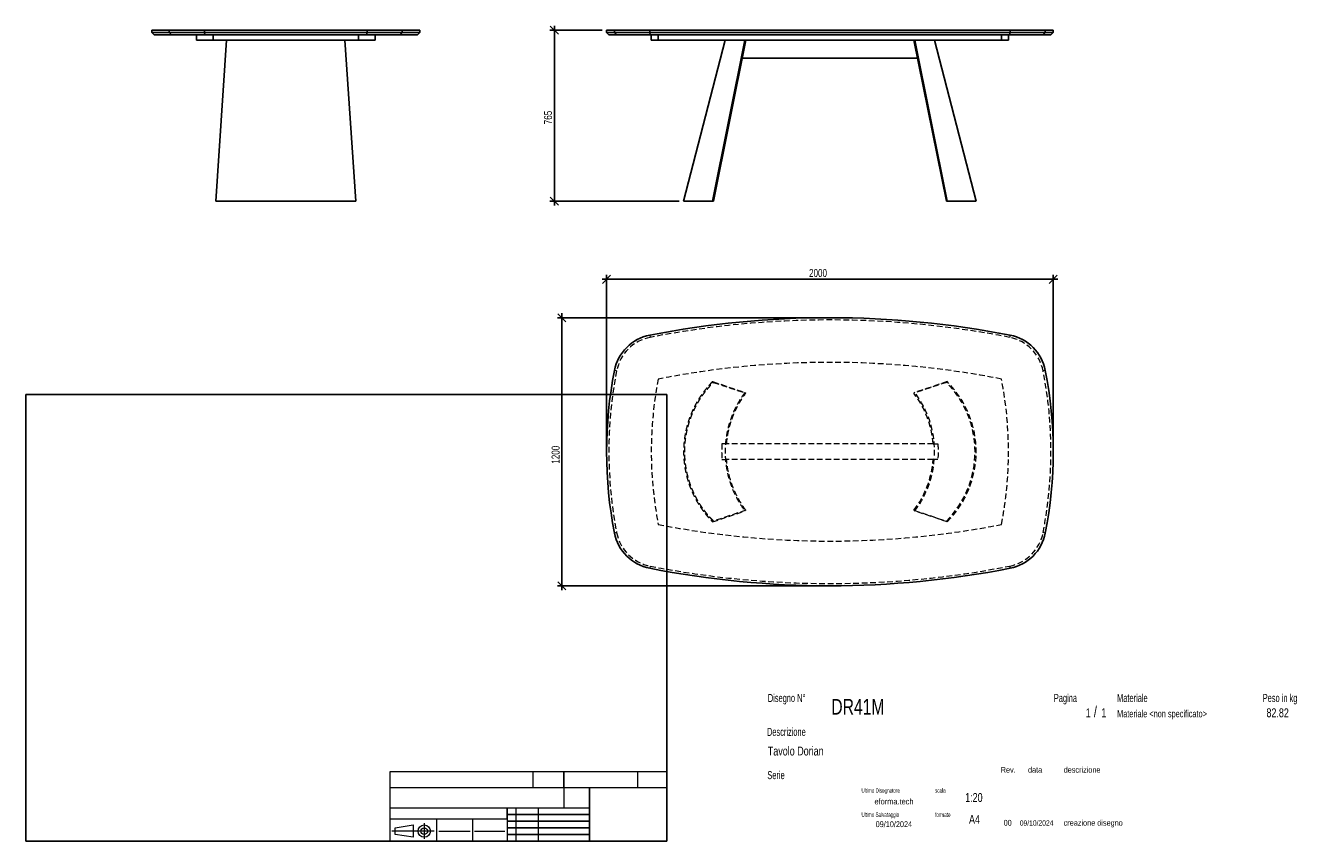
# Model space of a CAD drawing. Header units: millimetres. Extents: x 2 to 291, y 2 to 185.
import ezdxf

# ---------------------------------------------------------------- set-up
doc = ezdxf.new("R2010")
doc.units = ezdxf.units.MM
doc.linetypes.add('HIDDEN', pattern=[1.905, 1.27, -0.635])
doc.layers.add('FORMAT', color=7, linetype='Continuous')
doc.styles.add('SLDTEXTSTYLE0', font='TXT', dxfattribs={"width": 0.605})
doc.styles.add('SLDTEXTSTYLE1', font='TXT', dxfattribs={"width": 0.75})
doc.dimstyles.new('SLDDIMSTYLE0', dxfattribs={"dimtxt": 1.8, "dimasz": 1.8, "dimexe": 0, "dimexo": 0.0625, "dimgap": 0.45, "dimtad": 1, "dimlfac": 20, "dimrnd": 1e-09, "dimzin": 12, "dimdsep": 46, "dimtxsty": 'SLDTEXTSTYLE1', "dimblk1": 'OBLIQUE', "dimblk2": 'OBLIQUE', "dimsah": 1, "dimcen": 0.09, "dimadec": 0, "dimazin": 3, "dimtfac": 1, "dimtmove": 0, "dimatfit": 0, "dimldrblk": 'OBLIQUE', "dimfxl": 0, "dimfrac": 2, "dimtolj": 1, "dimtzin": 12, "dimarcsym": 0})

# ---------------------------------------------------------------- blocks, each defined once
blk = doc.blocks.new('_Oblique')
at = {"color": 0, "linetype": 'ByBlock', "lineweight": -2}
blk.add_line((-0.5, -0.5), (0.5, 0.5), dxfattribs=at)
blk = doc.blocks.new('_D')
at = {"layer": 'FORMAT', "color": 7}
for p, q in [((120.85, 184.02), (120.85, 185.02)), ((131.55, 184.02), (119.85, 184.02)), ((120.85, 184.02), (120.85, 145.77)), ((148.8, 145.77), (119.85, 145.77)), ((120.85, 145.77), (120.85, 144.77))]:
    blk.add_line(p, q, dxfattribs=at)
at = {"layer": 'FORMAT', "color": 7, "xscale": 1.8, "yscale": 1.8}
for p, rotation in [((120.85, 184.02), 270.0000000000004), ((120.85, 145.77), 90.0000000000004)]:
    blk.add_blockref('_Oblique', p, dxfattribs=dict(at, rotation=rotation))
at = {"layer": 'FORMAT', "color": 7, "insert": (118.53, 162.98), "char_height": 1.8, "attachment_point": 1, "rotation": 90, "style": 'SLDTEXTSTYLE1'}
blk.add_mtext('765', dxfattribs=at)
blk = doc.blocks.new('_D_1')
at = {"layer": 'FORMAT', "color": 7}
for p, q in [((132.55, 128.27), (131.55, 128.27)), ((132.55, 90.68), (132.55, 129.27)), ((232.55, 128.27), (132.55, 128.27)), ((232.55, 90.68), (232.55, 129.27)), ((232.55, 128.27), (233.55, 128.27))]:
    blk.add_line(p, q, dxfattribs=at)
at = {"layer": 'FORMAT', "color": 7, "xscale": 1.8, "yscale": 1.8}
blk.add_blockref('_Oblique', (132.55, 128.27, 16.88), dxfattribs=at)
at = {"layer": 'FORMAT', "color": 7, "xscale": 1.8, "yscale": 1.8, "rotation": 180.0000000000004}
blk.add_blockref('_Oblique', (232.55, 128.27, 16.88), dxfattribs=at)
at = {"layer": 'FORMAT', "color": 7, "insert": (177.88, 130.59), "char_height": 1.8, "attachment_point": 1, "style": 'SLDTEXTSTYLE1'}
blk.add_mtext('2000', dxfattribs=at)
blk = doc.blocks.new('_D_2')
at = {"layer": 'FORMAT', "color": 7}
for p, q in [((181.55, 119.68), (121.55, 119.68)), ((122.55, 119.68), (122.55, 120.68)), ((122.55, 59.68), (122.55, 119.68)), ((181.55, 59.68), (121.55, 59.68)), ((122.55, 59.68), (122.55, 58.68))]:
    blk.add_line(p, q, dxfattribs=at)
at = {"layer": 'FORMAT', "color": 7, "xscale": 1.8, "yscale": 1.8}
for p, rotation in [((122.55, 119.68, 16.88), 270.0000000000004), ((122.55, 59.68, 16.88), 90.00000000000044)]:
    blk.add_blockref('_Oblique', p, dxfattribs=dict(at, rotation=rotation))
at = {"layer": 'FORMAT', "color": 7, "insert": (120.23, 87), "char_height": 1.8, "attachment_point": 1, "rotation": 90, "style": 'SLDTEXTSTYLE1'}
blk.add_mtext('1200', dxfattribs=at)

msp = doc.modelspace()

# ---------------------------------------------------------------- linework, layer by layer
at = {"color": 7, "linetype": 'Continuous', "lineweight": 25}
for p, q in [((30.72206, 184.02304), (30.72206, 183.52304)), ((30.72206, 184.02304), (34.63359, 184.02304)), ((30.72206, 183.52304), (31.22206, 183.02304)), ((30.72206, 183.52304), (34.63359, 183.52304)), ((35.12428, 183.02304), (31.22206, 183.02304)), ((34.63359, 184.02304), (34.63359, 183.52304)), ((34.63359, 184.02304), (42.52587, 184.02304)), ((34.63359, 183.52304), (42.52587, 183.52304)), ((35.12428, 183.02304), (34.63359, 183.52304)), ((42.62195, 183.02304), (35.12428, 183.02304)), ((40.72206, 183.02304), (40.72206, 181.77304)), ((44.44733, 181.77304), (40.72206, 181.77304)), ((42.52587, 184.02304), (42.52587, 183.52304)), ((42.52587, 184.02304), (78.91825, 184.02304)), ((42.52587, 183.52304), (78.91825, 183.52304)), ((42.52587, 183.52304), (42.62195, 183.02304)), ((78.82217, 183.02304), (42.62195, 183.02304)), ((44.44733, 181.77304), (44.44733, 183.02304)), ((76.99679, 181.77304), (44.44733, 181.77304)), ((45.02206, 145.77304), (47.47206, 181.77304)), ((76.42206, 145.77304), (73.97206, 181.77304)), ((76.99679, 181.77304), (76.99679, 183.02304)), ((80.72206, 181.77304), (76.99679, 181.77304)), ((78.91825, 183.52304), (78.82217, 183.02304)), ((86.31984, 183.02304), (78.82217, 183.02304)), ((78.91825, 184.02304), (78.91825, 183.52304)), ((78.91825, 184.02304), (86.81053, 184.02304)), ((78.91825, 183.52304), (86.81053, 183.52304)), ((80.72206, 181.77304), (80.72206, 183.02304)), ((86.81053, 183.52304), (86.31984, 183.02304)), ((90.22206, 183.02304), (86.31984, 183.02304)), ((86.81053, 184.02304), (86.81053, 183.52304)), ((86.81053, 184.02304), (90.72206, 184.02304)), ((86.81053, 183.52304), (90.72206, 183.52304)), ((90.22206, 183.02304), (90.72206, 183.52304)), ((90.72206, 183.52304), (90.72206, 184.02304)), ((132.54603, 184.02304), (132.54603, 183.52304)), ((132.54603, 184.02304), (134.31063, 184.02304)), ((132.54603, 183.52304), (133.04603, 183.02304)), ((132.54603, 183.52304), (134.31063, 183.52304)), ((134.80131, 183.02304), (133.04603, 183.02304)), ((134.31063, 184.02304), (134.31063, 183.52304)), ((134.31063, 184.02304), (142.2032, 184.02304)), ((134.31063, 183.52304), (142.2032, 183.52304)), ((134.80131, 183.02304), (134.31063, 183.52304)), ((142.29926, 183.02304), (134.80131, 183.02304)), ((142.2032, 184.02304), (142.2032, 183.52304)), ((142.2032, 184.02304), (222.88885, 184.02304)), ((142.2032, 183.52304), (222.88885, 183.52304)), ((142.29926, 183.02304), (142.2032, 183.52304)), ((222.7928, 183.02304), (142.29926, 183.02304)), ((142.54603, 183.02304), (142.54603, 181.77304)), ((144.12429, 181.77304), (142.54603, 181.77304)), ((144.12429, 181.77304), (144.12429, 183.02304)), ((220.96776, 181.77304), (144.12429, 181.77304)), ((159.09603, 181.77304), (149.79603, 145.77304)), ((156.29603, 145.77304), (163.52103, 181.77304)), ((163.72086, 181.77304), (156.47286, 145.77304)), ((201.3712, 181.77304), (208.61919, 145.77304)), ((208.79603, 145.77304), (201.57103, 181.77304)), ((215.29603, 145.77304), (205.99603, 181.77304)), ((220.96776, 181.77304), (220.96776, 183.02304)), ((222.54603, 181.77304), (220.96776, 181.77304)), ((222.54603, 181.77304), (222.54603, 183.02304)), ((222.7928, 183.02304), (222.88885, 183.52304)), ((230.29074, 183.02304), (222.7928, 183.02304)), ((222.88885, 184.02304), (222.88885, 183.52304)), ((222.88885, 184.02304), (230.78143, 184.02304)), ((222.88885, 183.52304), (230.78143, 183.52304)), ((230.78143, 183.52304), (230.29074, 183.02304)), ((232.04603, 183.02304), (230.29074, 183.02304)), ((230.78143, 184.02304), (230.78143, 183.52304)), ((230.78143, 184.02304), (232.54603, 184.02304)), ((230.78143, 183.52304), (232.54603, 183.52304)), ((232.04603, 183.02304), (232.54603, 183.52304)), ((232.54603, 183.52304), (232.54603, 184.02304)), ((202.17653, 177.77304), (162.91552, 177.77304)), ((45.02206, 145.77304), (76.42206, 145.77304)), ((156.47286, 145.77304), (156.29603, 145.77304)), ((208.61919, 145.77304), (208.79603, 145.77304)), ((208.79603, 145.77304), (215.29603, 145.77304))]:
    msp.add_line(p, q, dxfattribs=at)
at = {"color": 7, "linetype": 'HIDDEN', "lineweight": 18}
for p, q in [((142.2032, 115.76879), (142.29926, 115.2781)), ((222.88885, 115.76879), (222.7928, 115.2781)), ((134.80131, 107.78044), (134.31063, 107.87651)), ((230.78143, 107.87651), (230.29074, 107.78044)), ((156.29603, 105.38032), (163.52103, 102.93032)), ((156.29603, 105.38032), (156.47286, 105.20361)), ((156.47286, 105.20361), (163.72086, 102.7801)), ((208.61919, 105.20361), (201.3712, 102.7801)), ((208.79603, 105.38032), (201.57103, 102.93032)), ((208.79603, 105.38032), (208.61919, 105.20361)), ((163.52103, 102.93032), (163.72086, 102.7801)), ((201.57103, 102.93032), (201.3712, 102.7801)), ((159.41638, 91.43032), (158.38337, 91.43032)), ((205.67567, 91.43032), (159.41638, 91.43032)), ((205.67567, 91.43032), (206.70868, 91.43032)), ((158.38337, 87.93032), (159.41638, 87.93032)), ((205.67567, 87.93032), (159.41638, 87.93032)), ((206.70868, 87.93032), (205.67567, 87.93032)), ((156.29603, 73.98032), (163.52103, 76.43032)), ((163.72086, 76.58055), (156.47286, 74.15704)), ((163.72086, 76.58055), (163.52103, 76.43032)), ((201.3712, 76.58055), (201.57103, 76.43032)), ((201.3712, 76.58055), (208.61919, 74.15704)), ((208.79603, 73.98032), (201.57103, 76.43032)), ((156.47286, 74.15704), (156.29603, 73.98032)), ((208.61919, 74.15704), (208.79603, 73.98032)), ((134.80131, 71.58021), (134.31063, 71.48414)), ((230.78143, 71.48414), (230.29074, 71.58021)), ((142.29926, 64.08254), (142.2032, 63.59186)), ((222.7928, 64.08254), (222.88885, 63.59186))]:
    msp.add_line(p, q, dxfattribs=at)
at = {"color": 7, "linetype": 'Continuous', "lineweight": 25}
for centre, radius, start, end in [((182.54603, -90.31968), 210, 78.9241298, 101.0758702), ((144.12429, 105.95505), 10, 101.0758702, 168.9219752), ((220.96776, 105.95505), 10, 11.0780248, 78.9241298), ((227.24603, 89.68032), 94.7, 168.9219752, 191.0780248), ((137.84603, 89.68032), 94.7, 348.9219752, 11.0780248), ((144.12429, 73.40559), 10, 191.0780248, 258.9241298), ((220.96776, 73.40559), 10, 281.0758702, 348.9219752), ((182.54603, 269.68032), 210, 258.9241298, 281.0758702)]:
    msp.add_arc(centre, radius, start, end, dxfattribs=at)
at = {"color": 7, "linetype": 'HIDDEN', "lineweight": 18}
for centre, radius, start, end in [((182.54603, -90.31968), 209.5, 78.9241298, 101.0758702), ((144.12429, 105.95505), 9.5, 101.0758702, 168.9219752), ((220.96776, 105.95505), 9.5, 11.0780248, 78.9241298), ((182.54603, -90.31968), 200, 78.9241298, 101.0758702), ((227.24603, 89.68032), 94.2, 168.9219752, 191.0780248), ((137.84603, 89.68032), 94.2, 348.9219752, 11.0780248), ((227.24603, 89.68032), 84.7, 168.9219752, 191.0780248), ((193.08526, 89.68032), 21.96077, 315.0196439, 44.9803561), ((193.08526, 89.68032), 22.21077, 315.0196439, 44.9803561), ((137.84603, 89.68032), 84.7, 348.9219752, 11.0780248), ((183.94596, 89.68032), 21.80007, 4.6043711, 36.9347485), ((183.94596, 89.68032), 22.05007, 323.0652515, 36.9347485), ((183.94596, 89.68032), 21.80007, 323.0652515, 355.3956288), ((182.54603, 269.68032), 200, 258.9241298, 281.0758702), ((144.12429, 73.40559), 9.5, 191.0780248, 258.9241298), ((220.96776, 73.40559), 9.5, 281.0758702, 348.9219752), ((182.54603, 269.68032), 209.5, 258.9241298, 281.0758702)]:
    msp.add_arc(centre, radius, start, end, dxfattribs=at)
at = {"color": 7, "linetype": 'Continuous', "lineweight": 25}
msp.add_open_spline([(149.79603, 145.77304), (149.79608, 145.77304), (149.79618, 145.77304), (149.79701, 145.77304), (149.79834, 145.77304), (149.80021, 145.77304), (149.80262, 145.77304), (149.80555, 145.77304), (149.80903, 145.77304), (149.81303, 145.77304), (149.81758, 145.77304), (149.82265, 145.77304), (149.82826, 145.77304), (149.83441, 145.77304), (149.84108, 145.77304), (149.8483, 145.77304), (149.85604, 145.77304), (149.86433, 145.77304), (149.87314, 145.77304), (149.88249, 145.77304), (149.89238, 145.77304), (149.91668, 145.77304), (149.9607, 145.77304), (150.03399, 145.77304), (150.12052, 145.77304), (150.25346, 145.77304), (150.4524, 145.77304), (150.74307, 145.77304), (151.08483, 145.77304), (151.47704, 145.77304), (151.91858, 145.77304), (152.40855, 145.77304), (152.94561, 145.77304), (153.43152, 145.77304), (153.84238, 145.77304), (154.16144, 145.77304), (154.49126, 145.77304), (154.75948, 145.77304), (154.95958, 145.77304), (155.08731, 145.77304), (155.21634, 145.77304), (155.34669, 145.77304), (155.47835, 145.77304), (155.61132, 145.77304), (155.7456, 145.77304), (155.88119, 145.77304), (156.01811, 145.77304), (156.15626, 145.77304), (156.24943, 145.77304), (156.29603, 145.77304)], degree=3, knots=[0, 0, 0, 0, 0.006254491, 0.012507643, 0.018759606, 0.025010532, 0.031260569, 0.03750987, 0.043758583, 0.05000686, 0.056254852, 0.062502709, 0.068750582, 0.074998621, 0.081246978, 0.087495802, 0.093745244, 0.099995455, 0.106246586, 0.112498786, 0.118752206, 0.125006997, 0.156266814, 0.187508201, 0.218749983, 0.250010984, 0.312507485, 0.375005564, 0.437502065, 0.500000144, 0.562496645, 0.624994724, 0.687491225, 0.749989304, 0.781249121, 0.812490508, 0.84373229, 0.874993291, 0.886364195, 0.897731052, 0.909094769, 0.920456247, 0.931816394, 0.943176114, 0.954536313, 0.965897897, 0.977261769, 0.988628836, 1, 1, 1, 1], dxfattribs=at)
at = {"color": 7, "linetype": 'HIDDEN', "lineweight": 18}
for points, knots in [([(156.29603, 105.38032), (156.27037, 105.35457), (156.21906, 105.30308), (156.14258, 105.22537), (156.06647, 105.14733), (155.99076, 105.06893), (155.91545, 104.99016), (155.84053, 104.91104), (155.76601, 104.83155), (155.69189, 104.75171), (155.61816, 104.67151), (155.54483, 104.59095), (155.4719, 104.51003), (155.39936, 104.42875), (155.32722, 104.34711), (155.25548, 104.26511), (155.18413, 104.18276), (155.11318, 104.10004), (155.04263, 104.01697), (154.97247, 103.93353), (154.9027, 103.84974), (154.74091, 103.65345), (154.49127, 103.34136), (154.16146, 102.90764), (153.84239, 102.46594), (153.43153, 101.86672), (152.94562, 101.09904), (152.40856, 100.15041), (151.91858, 99.17661), (151.47705, 98.17991), (151.08483, 97.16279), (150.74307, 96.12763), (150.4524, 95.07697), (150.2137, 94.01331), (150.02737, 92.93922), (149.89403, 91.85729), (149.81382, 90.77012), (149.78713, 89.68033), (149.81382, 88.59053), (149.89403, 87.50337), (150.02737, 86.42143), (150.2137, 85.34736), (150.4524, 84.28369), (150.74307, 83.23304), (151.08483, 82.19787), (151.47704, 81.18075), (151.91858, 80.18405), (152.40855, 79.21025), (152.94561, 78.26161), (153.43152, 77.49394), (153.84238, 76.89472), (154.16144, 76.45302), (154.49126, 76.0193), (154.75948, 75.68398), (154.95958, 75.44221), (155.08731, 75.29066), (155.21634, 75.14029), (155.34669, 74.99111), (155.47835, 74.84312), (155.61132, 74.69631), (155.7456, 74.5507), (155.88119, 74.40626), (156.01811, 74.26304), (156.15626, 74.12091), (156.24943, 74.02719), (156.29603, 73.98032)], [0, 0, 0, 0, 0.003127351, 0.006254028, 0.009380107, 0.012505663, 0.015630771, 0.018755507, 0.021879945, 0.025004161, 0.028128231, 0.031252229, 0.034376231, 0.037500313, 0.040624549, 0.043749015, 0.046873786, 0.049998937, 0.053124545, 0.056250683, 0.059377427, 0.062504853, 0.078135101, 0.093756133, 0.109377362, 0.125008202, 0.156257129, 0.187506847, 0.218755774, 0.250005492, 0.281254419, 0.312504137, 0.343753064, 0.375002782, 0.406251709, 0.437501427, 0.468750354, 0.500000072, 0.531248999, 0.562498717, 0.593747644, 0.624997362, 0.656246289, 0.687496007, 0.718744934, 0.749994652, 0.78124358, 0.812493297, 0.843742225, 0.874991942, 0.890622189, 0.906243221, 0.921864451, 0.93749529, 0.943180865, 0.948864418, 0.954546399, 0.960227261, 0.965907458, 0.971587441, 0.977267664, 0.982948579, 0.988630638, 0.994314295, 1, 1, 1, 1]), ([(156.47286, 74.15704), (156.44749, 74.1825), (156.39676, 74.23341), (156.32114, 74.31025), (156.24589, 74.38741), (156.17103, 74.46493), (156.09657, 74.54281), (156.0225, 74.62104), (155.94882, 74.69963), (155.87553, 74.77858), (155.80263, 74.85787), (155.73013, 74.93753), (155.65801, 75.01754), (155.58629, 75.0979), (155.51497, 75.17862), (155.44403, 75.2597), (155.37348, 75.34113), (155.30333, 75.42291), (155.23357, 75.50505), (155.1642, 75.58755), (155.09522, 75.6704), (154.93525, 75.86448), (154.68842, 76.17305), (154.36232, 76.60189), (154.04684, 77.03862), (153.64061, 77.63109), (153.16016, 78.39013), (152.62915, 79.32808), (152.14469, 80.29093), (151.70813, 81.27641), (151.32033, 82.28208), (150.98241, 83.30559), (150.69501, 84.34442), (150.459, 85.39611), (150.27476, 86.4581), (150.14293, 87.52786), (150.06362, 88.60279), (150.03723, 89.68032), (150.06362, 90.75785), (150.14293, 91.83277), (150.27476, 92.90253), (150.459, 93.96452), (150.69501, 95.01622), (150.98241, 96.05504), (151.32032, 97.07856), (151.70812, 98.08423), (152.14469, 99.06971), (152.62915, 100.03255), (153.16016, 100.97051), (153.6406, 101.72954), (154.04683, 102.32201), (154.36231, 102.75874), (154.68841, 103.18758), (154.95361, 103.51913), (155.15146, 103.75818), (155.27775, 103.90802), (155.40533, 104.0567), (155.53422, 104.2042), (155.66439, 104.35052), (155.79587, 104.49568), (155.92864, 104.63965), (156.0627, 104.78246), (156.19808, 104.92408), (156.33467, 105.0646), (156.42679, 105.15727), (156.47286, 105.20361)], [0, 0, 0, 0, 0.003127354, 0.006254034, 0.009380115, 0.012505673, 0.015630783, 0.01875552, 0.02187996, 0.025004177, 0.028128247, 0.031252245, 0.034376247, 0.037500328, 0.040624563, 0.043749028, 0.046873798, 0.049998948, 0.053124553, 0.056250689, 0.05937743, 0.062504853, 0.078135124, 0.093756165, 0.109377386, 0.125008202, 0.156257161, 0.187506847, 0.218755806, 0.250005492, 0.281254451, 0.312504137, 0.343753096, 0.375002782, 0.406251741, 0.437501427, 0.468750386, 0.500000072, 0.531249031, 0.562498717, 0.593747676, 0.624997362, 0.656246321, 0.687496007, 0.718744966, 0.749994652, 0.781243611, 0.812493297, 0.843742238, 0.874991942, 0.890622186, 0.906243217, 0.921864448, 0.93749529, 0.943180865, 0.948864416, 0.954546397, 0.960227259, 0.965907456, 0.971587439, 0.977267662, 0.982948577, 0.988630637, 0.994314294, 1, 1, 1, 1]), ([(163.52103, 102.93032), (163.18928, 102.48903), (162.86994, 102.02971), (162.26108, 101.07687), (161.97156, 100.58335), (161.42719, 99.56484), (161.17234, 99.03984), (160.70188, 97.96196), (160.48627, 97.40908), (160.09833, 96.27984), (159.92601, 95.70348), (159.62802, 94.53244), (159.50236, 93.93775), (159.30025, 92.73581), (159.2238, 92.12855), (159.12169, 90.90764), (159.09603, 90.29398), (159.09603, 89.06667), (159.12169, 88.45301), (159.2238, 87.23209), (159.30025, 86.62484), (159.50236, 85.42289), (159.62802, 84.82821), (159.92601, 83.65717), (160.09833, 83.08081), (160.48627, 81.95157), (160.70188, 81.39868), (161.17234, 80.3208), (161.42719, 79.79581), (161.97156, 78.77729), (162.26108, 78.28377), (162.86994, 77.33094), (163.18928, 76.87161), (163.52103, 76.43032)], [0, 0, 0, 0, 0.0625, 0.0625, 0.125, 0.125, 0.1875, 0.1875, 0.25, 0.25, 0.3125, 0.3125, 0.375, 0.375, 0.4375, 0.4375, 0.5, 0.5, 0.5625, 0.5625, 0.625, 0.625, 0.6875, 0.6875, 0.75, 0.75, 0.8125, 0.8125, 0.875, 0.875, 0.9375, 0.9375, 1, 1, 1, 1]), ([(159.41638, 91.43032), (159.41818, 91.45264), (159.42001, 91.47495), (159.47235, 92.10079), (159.54794, 92.70117), (159.74775, 93.88948), (159.87199, 94.47742), (160.1666, 95.63519), (160.33697, 96.20501), (160.72051, 97.32145), (160.93368, 97.86807), (161.3988, 98.93373), (161.65076, 99.45277), (162.18896, 100.45974), (162.47519, 100.94766), (163.07715, 101.8897), (163.39287, 102.34381), (163.72086, 102.7801)], [0, 0, 0, 0, 0.0023100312, 0.0023100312, 0.0648100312, 0.0648100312, 0.1273100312, 0.1273100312, 0.1898100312, 0.1898100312, 0.2523100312, 0.2523100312, 0.3148100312, 0.3148100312, 0.3773100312, 0.3773100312, 0.4398100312, 0.4398100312, 0.4398100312, 0.4398100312]), ([(158.38337, 91.43032), (158.33634, 90.8489), (158.31269, 90.26461), (158.31269, 89.09603), (158.33634, 88.51175), (158.38337, 87.93032)], [0.4414279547, 0.4414279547, 0.4414279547, 0.4414279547, 0.5, 0.5, 0.5585720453, 0.5585720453, 0.5585720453, 0.5585720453]), ([(206.70868, 91.43032), (206.75572, 90.8489), (206.77936, 90.26461), (206.77936, 89.09603), (206.75572, 88.51175), (206.70868, 87.93032)], [0.4414279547, 0.4414279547, 0.4414279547, 0.4414279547, 0.5, 0.5, 0.5585720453, 0.5585720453, 0.5585720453, 0.5585720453]), ([(163.72086, 76.58055), (163.39287, 77.01684), (163.07715, 77.47095), (162.47519, 78.41299), (162.18896, 78.90091), (161.65076, 79.90788), (161.3988, 80.42692), (160.93368, 81.49258), (160.72051, 82.03919), (160.33697, 83.15563), (160.1666, 83.72546), (159.87199, 84.88322), (159.74775, 85.47116), (159.54794, 86.65948), (159.47235, 87.25985), (159.42001, 87.8857), (159.41818, 87.90801), (159.41638, 87.93032)], [0.5601899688, 0.5601899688, 0.5601899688, 0.5601899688, 0.6226899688, 0.6226899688, 0.6851899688, 0.6851899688, 0.7476899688, 0.7476899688, 0.8101899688, 0.8101899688, 0.8726899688, 0.8726899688, 0.9351899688, 0.9351899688, 0.9976899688, 0.9976899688, 1, 1, 1, 1])]:
    msp.add_open_spline(points, degree=3, knots=knots, dxfattribs=at)
at = {"layer": 'FORMAT', "color": 251, "true_color": 0x484848}
for p, q in [((2.5, 102.5), (146, 102.5)), ((2.5, 102.5), (2.5, 2.5)), ((146, 102.5), (146, 2.5)), ((2.5, 2.5), (146, 2.5))]:
    msp.add_line(p, q, dxfattribs=at)
at = {"layer": 'FORMAT', "color": 251, "lineweight": 18, "true_color": 0x484848}
for p, q in [((146, 18), (84, 18)), ((84, 18), (84, 2.5)), ((116, 18), (116, 14.5)), ((139.5, 18), (139.5, 14.5)), ((84, 14.5), (146, 14.5)), ((84, 10), (123, 10)), ((112.25, 10), (112.25, 2.5)), ((117.25, 10), (117.25, 2.5)), ((123, 10), (128.75, 10)), ((84, 7.5), (110.25, 7.5)), ((85.22616, 5.51421), (89.22616, 6.13921)), ((89.22616, 6.13921), (89.22616, 3.38921)), ((91.73012, 6.52038), (91.73012, 3.03025)), ((94.5, 7.5), (94.5, 2.5)), ((102.5, 7.5), (102.5, 2.5)), ((110.25, 7.5), (110.25, 2.5)), ((93.94146, 4.76421), (84.44672, 4.76421)), ((85.22616, 4.01421), (85.22616, 5.51421)), ((89.22616, 3.38921), (85.22616, 4.01421)), ((95, 4.75), (102, 4.75)), ((103, 4.75), (109.75, 4.75))]:
    msp.add_line(p, q, dxfattribs=at)
at = {"layer": 'FORMAT', "color": 7}
for p, q in [((123, 14.5), (123, 18)), ((128.75, 10), (128.75, 14.5)), ((110.25, 7.5), (110.25, 10)), ((128.75, 2.5), (128.75, 10)), ((110.25, 8.5), (128.75, 8.5)), ((110.25, 7), (128.75, 7)), ((110.25, 5.5), (128.75, 5.5)), ((110.25, 4), (128.75, 4)), ((110.25, 2.5), (128.75, 2.5))]:
    msp.add_line(p, q, dxfattribs=at)
at = {"layer": 'FORMAT', "color": 7, "lineweight": 18}
msp.add_line((123, 14.5), (123, 10), dxfattribs=at)
at = {"layer": 'FORMAT', "color": 251, "lineweight": 18, "true_color": 0x484848}
for radius in [1.375, 0.75]:
    msp.add_circle((91.73012, 4.76421), radius, dxfattribs=at)

# ---------------------------------------------------------------- texts
at = {"color": 18, "linetype": 'Continuous', "lineweight": 0, "true_color": 0x060606, "insert": (280.29073, 32.24796), "char_height": 2, "attachment_point": 1, "style": 'SLDTEXTSTYLE1'}
msp.add_mtext('82.82', dxfattribs=at)
at = {"layer": 'FORMAT', "color": 18, "true_color": 0x060606}
for s, insert, char_height, attachment_point, style in [('Disegno N°', (168.65209, 35.46055), 1.8, 1, 'SLDTEXTSTYLE0'), ('Pagina', (232.68578, 35.4642), 1.8, 1, 'SLDTEXTSTYLE0'), ('Materiale', (246.84637, 35.4642), 1.8, 1, 'SLDTEXTSTYLE0'), ('Peso in kg', (279.45834, 35.4642), 1.8, 1, 'SLDTEXTSTYLE0'), ('DR41M', (182.85785, 34.35127), 3.5, 1, 'SLDTEXTSTYLE1'), ('1', (239.82456, 32.24796), 2, 1, 'SLDTEXTSTYLE1'), ('/', (241.64155, 32.74597), 2.5, 1, 'SLDTEXTSTYLE1'), ('1', (243.32047, 32.24796), 2, 1, 'SLDTEXTSTYLE1'), ('Materiale <non specificato>', (246.84637, 31.8349), 1.5875, 1, 'SLDTEXTSTYLE1'), ('Descrizione', (168.45959, 27.87301), 1.8, 1, 'SLDTEXTSTYLE0'), ('Tavolo Dorian', (168.65209, 23.69153), 2, 1, 'SLDTEXTSTYLE1'), ('Serie', (168.54671, 18.20074), 1.8, 1, 'SLDTEXTSTYLE0'), ('Rev.', (220.80434, 19.14061), 1.3, 1, 'SLDTEXTSTYLE1'), ('data', (226.90583, 19.14061), 1.3, 1, 'SLDTEXTSTYLE1'), ('descrizione', (234.88928, 19.14061), 1.3, 1, 'SLDTEXTSTYLE1'), ('Ultimo Disegnatore', (189.61829, 14.3444), 1, 1, 'SLDTEXTSTYLE0'), ('scala', (206.10636, 14.3444), 1, 1, 'SLDTEXTSTYLE0'), ('1:20', (212.8317, 13.28812), 2, 1, 'SLDTEXTSTYLE1'), ('Ultimo Salvataggio', (189.61829, 8.93841), 1, 1, 'SLDTEXTSTYLE0'), ('formato', (206.10636, 8.93841), 1, 1, 'SLDTEXTSTYLE0'), ('09/10/2024', (196.86819, 6.95548), 1.3, 2, 'SLDTEXTSTYLE1'), ('A4', (213.69281, 8.39825), 2, 1, 'SLDTEXTSTYLE1'), ('00', (221.45534, 7.2775), 1.3, 1, 'SLDTEXTSTYLE1'), ('09/10/2024', (225.06555, 7.1779), 1.2, 1, 'SLDTEXTSTYLE1'), ('creazione disegno', (234.88928, 7.2775), 1.3, 1, 'SLDTEXTSTYLE1')]:
    msp.add_mtext(s, dxfattribs=dict(at, insert=insert, char_height=char_height, attachment_point=attachment_point, style=style))
at = {"layer": 'FORMAT', "color": 18, "true_color": 0x020202, "insert": (196.90354, 12.06285), "char_height": 1.3229167, "attachment_point": 2, "style": 'SLDTEXTSTYLE1'}
msp.add_mtext('eforma.tech', dxfattribs=at)

# ---------------------------------------------------------------- dimensions: what is measured, and where the dimension line sits
at = {"layer": 'FORMAT', "color": 7}
for base, p1, p2, picture, middle in [((120.8534, 145.77304), (132.54603, 184.02304), (149.79603, 145.77304), '_D', (120.8534, 164.97332)), ((122.54603, 119.68032), (182.54603, 59.68032), (182.54603, 119.68032), '_D_2', (122.54603, 89.65785))]:
    dim = msp.add_linear_dim(base=base, p1=p1, p2=p2, angle=90, dimstyle='SLDDIMSTYLE0', dxfattribs=at)
    dim.commit()
    dim.dimension.update_dxf_attribs({"geometry": picture, "text_midpoint": middle, "dimtype": 160})
dim = msp.add_linear_dim(base=(132.54603, 128.27147), p1=(232.54603, 89.68032), p2=(132.54603, 89.68032), dimstyle='SLDDIMSTYLE0', dxfattribs=at)
dim.commit()
dim.dimension.update_dxf_attribs({"geometry": '_D_1', "text_midpoint": (180.54469, 128.27147), "dimtype": 160})

doc.saveas('drawing.dxf')
